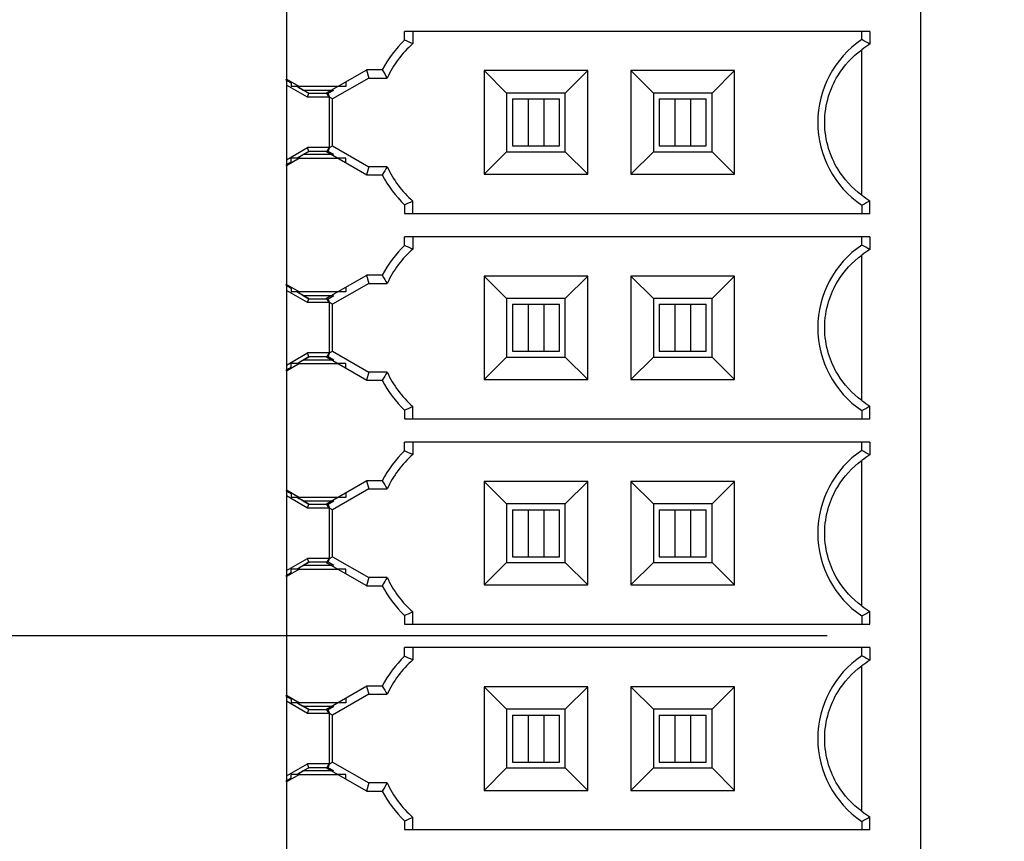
# Model space of a CAD drawing. Header units: inches. Extents: x 0 to 34, y 0 to 22.
# Tile 26 of 84: x 7.799 to 8.46, y 14.094 to 14.645. Entities that reach past the tile are written whole.
import ezdxf

# ---------------------------------------------------------------- set-up
doc = ezdxf.new("R2010")
doc.units = ezdxf.units.IN
doc.header["$LTSCALE"] = 1.87
doc.header["$MEASUREMENT"] = 0
doc.layers.get('0').update_dxf_attribs({"linetype": 'CONTINUOUS'})
doc.layers.add('DIMENSIONS', color=7, linetype='CONTINUOUS')
doc.styles.get("Standard").update_dxf_attribs({"font": 'txt', "width": 0.8})
doc.dimstyles.new('DIMSTYLE_2', dxfattribs={"dimtxt": 0.125, "dimasz": 0.18, "dimexe": 0.125, "dimexo": 0.0625, "dimgap": 0.03125, "dimtad": 0, "dimtih": 1, "dimtoh": 1, "dimdec": 3, "dimzin": 4, "dimdsep": 46, "dimtxsty": 'STANDARD', "dimblk": '_FILLED', "dimblk1": '_FILLED', "dimblk2": '_FILLED', "dimcen": 0.09, "dimadec": 0, "dimazin": 0, "dimtp": 0.001, "dimtm": 0.001, "dimtfac": 1, "dimtdec": 3, "dimtofl": 0, "dimtmove": 0, "dimatfit": 3, "dimldrblk": '_FILLED', "dimfxl": 1, "dimtolj": 1, "dimtzin": 4, "dimarcsym": 0})

# ---------------------------------------------------------------- blocks, each defined once
blk = doc.blocks.new('*D36')
at = {"layer": 'DIMENSIONS', "color": 2, "linetype": 'CONTINUOUS'}
blk.add_line((11.16666, 13.64704), (7.09266, 13.64704), dxfattribs=at)
at = {"layer": 'DIMENSIONS', "color": 2, "linetype": 'CONTINUOUS', "insert": (7.03016, 13.70954), "char_height": 0.125, "width": 1.725, "attachment_point": 3, "line_spacing_factor": 0.9}
blk.add_mtext('4X 4.300{\\Ftxt.shx;\\W1.000000;\\H0.125000; }[109.22]', dxfattribs=at)
blk = doc.blocks.new('_FILLED')
at = {"color": 0, "linetype": 'BYBLOCK'}
blk.add_solid([(0, 0), (-1, 0.1736), (-1, -0.1736)], dxfattribs=at)
blk = doc.blocks.new('*D39')
at = {"layer": 'DIMENSIONS', "color": 2, "linetype": 'CONTINUOUS'}
blk.add_line((9.80994, 10.89137), (7.09266, 10.89137), dxfattribs=at)
at = {"layer": 'DIMENSIONS', "color": 2, "linetype": 'CONTINUOUS', "insert": (7.03016, 10.95387), "char_height": 0.125, "width": 1.725, "attachment_point": 3, "line_spacing_factor": 0.9}
blk.add_mtext('7X 7.056{\\Ftxt.shx;\\W1.000000;\\H0.125000; }[179.21]', dxfattribs=at)
blk = doc.blocks.new('*D68')
at = {"layer": 'DIMENSIONS', "color": 2, "linetype": 'CONTINUOUS'}
blk.add_line((8.34111, 14.23178), (7.09266, 14.23178), dxfattribs=at)
at = {"layer": 'DIMENSIONS', "color": 2, "linetype": 'CONTINUOUS', "insert": (7.03016, 14.29428), "char_height": 0.125, "width": 1.325, "attachment_point": 3, "line_spacing_factor": 0.9}
blk.add_mtext('3.715{\\Ftxt.shx;\\W1.000000;\\H0.125000; }[94.37]', dxfattribs=at)
blk = doc.blocks.new('*D70')
at = {"layer": 'DIMENSIONS', "color": 2, "linetype": 'CONTINUOUS'}
for p, q in [((7.33778, 8.19404), (7.28538, 8.11006)), ((8.29287, 8.19404), (7.33778, 8.19404)), ((7.28538, 8.11006), (7.09266, 8.11006))]:
    blk.add_line(p, q, dxfattribs=at)
at = {"layer": 'DIMENSIONS', "color": 2, "linetype": 'CONTINUOUS', "insert": (7.03016, 8.17256), "char_height": 0.125, "width": 1.425, "attachment_point": 3, "line_spacing_factor": 0.9}
blk.add_mtext('9.753{\\Ftxt.shx;\\W1.000000;\\H0.125000; }[247.73]', dxfattribs=at)
blk = doc.blocks.new('*D71')
at = {"layer": 'DIMENSIONS', "color": 2, "linetype": 'CONTINUOUS'}
for p, q in [((7.43335, 8.12704), (7.32545, 7.94359)), ((9.50816, 8.12704), (7.43335, 8.12704)), ((7.32545, 7.94359), (7.09266, 7.94359))]:
    blk.add_line(p, q, dxfattribs=at)
at = {"layer": 'DIMENSIONS', "color": 2, "linetype": 'CONTINUOUS', "insert": (7.03016, 8.00609), "char_height": 0.125, "width": 1.725, "attachment_point": 3, "line_spacing_factor": 0.9}
blk.add_mtext('7X 9.820{\\Ftxt.shx;\\W1.000000;\\H0.125000; }[249.43]', dxfattribs=at)
blk = doc.blocks.new('*D72')
at = {"layer": 'DIMENSIONS', "color": 2, "linetype": 'CONTINUOUS'}
blk.add_line((10.22216, 8.27654), (7.09266, 8.27654), dxfattribs=at)
at = {"layer": 'DIMENSIONS', "color": 2, "linetype": 'CONTINUOUS', "insert": (7.03016, 8.33904), "char_height": 0.125, "width": 1.725, "attachment_point": 3, "line_spacing_factor": 0.9}
blk.add_mtext('6X 9.671{\\Ftxt.shx;\\W1.000000;\\H0.125000; }[245.63]', dxfattribs=at)
blk = doc.blocks.new('*D73')
at = {"layer": 'DIMENSIONS', "color": 2, "linetype": 'CONTINUOUS'}
blk.add_line((13.77216, 8.42754), (7.09266, 8.42754), dxfattribs=at)
at = {"layer": 'DIMENSIONS', "color": 2, "linetype": 'CONTINUOUS', "insert": (7.03016, 8.49004), "char_height": 0.125, "width": 1.625, "attachment_point": 3, "line_spacing_factor": 0.9}
blk.add_mtext('2X 9.520{\\Ftxt.shx;\\W1.000000;\\H0.125000; }[241.8]', dxfattribs=at)
blk = doc.blocks.new('*D74')
at = {"layer": 'DIMENSIONS', "color": 2, "linetype": 'CONTINUOUS'}
blk.add_line((14.48266, 8.62704), (7.09266, 8.62704), dxfattribs=at)
at = {"layer": 'DIMENSIONS', "color": 2, "linetype": 'CONTINUOUS', "insert": (7.03016, 8.68954), "char_height": 0.125, "width": 1.725, "attachment_point": 3, "line_spacing_factor": 0.9}
blk.add_mtext('2X 9.320{\\Ftxt.shx;\\W1.000000;\\H0.125000; }[236.73]', dxfattribs=at)
blk = doc.blocks.new('*D75')
at = {"layer": 'DIMENSIONS', "color": 2, "linetype": 'CONTINUOUS'}
blk.add_line((9.50856, 11.81735), (7.09266, 11.81735), dxfattribs=at)
at = {"layer": 'DIMENSIONS', "color": 2, "linetype": 'CONTINUOUS', "insert": (7.03016, 11.87985), "char_height": 0.125, "width": 1.725, "attachment_point": 3, "line_spacing_factor": 0.9}
blk.add_mtext('7X 6.130{\\Ftxt.shx;\\W1.000000;\\H0.125000; }[155.69]', dxfattribs=at)
blk = doc.blocks.new('*D76')
at = {"layer": 'DIMENSIONS', "color": 2, "linetype": 'CONTINUOUS'}
blk.add_line((9.50856, 9.96538), (7.09266, 9.96538), dxfattribs=at)
at = {"layer": 'DIMENSIONS', "color": 2, "linetype": 'CONTINUOUS', "insert": (7.03016, 10.02788), "char_height": 0.125, "width": 1.725, "attachment_point": 3, "line_spacing_factor": 0.9}
blk.add_mtext('7X 7.982{\\Ftxt.shx;\\W1.000000;\\H0.125000; }[202.73]', dxfattribs=at)
blk = doc.blocks.new('*D77')
at = {"layer": 'DIMENSIONS', "color": 2, "linetype": 'CONTINUOUS'}
for p, q in [((7.22218, 12.89126), (7.09266, 12.89126)), ((7.37247, 12.70177), (7.22218, 12.89126)), ((11.72719, 12.70177), (7.37247, 12.70177))]:
    blk.add_line(p, q, dxfattribs=at)
at = {"layer": 'DIMENSIONS', "color": 2, "linetype": 'CONTINUOUS', "insert": (7.03016, 12.95376), "char_height": 0.125, "width": 1.725, "attachment_point": 3, "line_spacing_factor": 0.9}
blk.add_mtext('2X 5.245{\\Ftxt.shx;\\W1.000000;\\H0.125000; }[133.23]', dxfattribs=at)
blk = doc.blocks.new('*D83')
at = {"layer": 'DIMENSIONS', "color": 2, "linetype": 'CONTINUOUS'}
blk.add_line((10.86016, 9.34704), (7.09266, 9.34704), dxfattribs=at)
at = {"layer": 'DIMENSIONS', "color": 2, "linetype": 'CONTINUOUS', "insert": (7.03016, 9.40954), "char_height": 0.125, "width": 1.725, "attachment_point": 3, "line_spacing_factor": 0.9}
blk.add_mtext('2X 8.600{\\Ftxt.shx;\\W1.000000;\\H0.125000; }[218.44]', dxfattribs=at)

msp = doc.modelspace()

# ---------------------------------------------------------------- linework, layer by layer
at = {"color": 6, "linetype": 'CONTINUOUS'}
for p, q in [((8.40361, 15.19635), (8.40361, 13.26721)), ((7.97841, 14.68502), (7.97841, 14.60531)), ((8.05759, 14.63148), (8.05759, 14.63729)), ((8.3697, 14.63729), (8.05759, 14.63729)), ((8.06306, 14.63729), (8.06306, 14.62909)), ((8.36424, 14.63177), (8.36424, 14.63729)), ((8.3697, 14.63729), (8.3697, 14.62879)), ((8.36424, 14.52749), (8.36424, 14.62505)), ((8.04258, 14.61149), (8.03206, 14.61149)), ((8.11099, 14.61101), (8.11099, 14.54153)), ((8.12605, 14.59595), (8.11099, 14.61101)), ((8.18047, 14.61101), (8.11099, 14.61101)), ((8.18047, 14.61101), (8.16542, 14.59595)), ((8.18047, 14.54153), (8.18047, 14.61101)), ((8.20942, 14.61101), (8.20942, 14.54153)), ((8.22447, 14.59595), (8.20942, 14.61101)), ((8.2789, 14.61101), (8.20942, 14.61101)), ((8.2789, 14.61101), (8.26384, 14.59595)), ((8.2789, 14.54153), (8.2789, 14.61101)), ((7.97841, 14.60531), (7.98711, 14.60029)), ((7.97841, 14.60445), (7.97841, 14.60494)), ((7.97841, 14.60134), (7.97841, 14.5512)), ((7.99258, 14.59316), (7.97841, 14.60134)), ((8.03353, 14.60603), (8.04598, 14.60603)), ((7.98648, 14.60029), (7.98149, 14.60029)), ((7.98962, 14.59792), (8.00856, 14.59792)), ((7.99258, 14.59316), (7.99329, 14.59581)), ((7.99329, 14.59581), (8.00532, 14.59581)), ((8.01828, 14.60029), (8.01287, 14.60029)), ((8.12605, 14.59595), (8.12605, 14.55658)), ((8.16542, 14.59595), (8.12605, 14.59595)), ((8.16542, 14.55658), (8.16542, 14.59595)), ((8.22447, 14.59595), (8.22447, 14.55658)), ((8.26384, 14.59595), (8.22447, 14.59595)), ((8.26384, 14.55658), (8.26384, 14.59595)), ((8.00723, 14.59316), (7.99258, 14.59316)), ((8.00723, 14.55938), (8.00723, 14.59316)), ((8.00926, 14.56052), (8.00926, 14.59202)), ((8.12998, 14.59202), (8.12998, 14.56052)), ((8.12998, 14.59202), (8.16148, 14.59202)), ((8.14053, 14.59202), (8.14053, 14.56052)), ((8.15093, 14.59202), (8.15093, 14.56052)), ((8.16148, 14.56052), (8.16148, 14.59202)), ((8.22841, 14.59202), (8.22841, 14.56052)), ((8.22841, 14.59202), (8.25991, 14.59202)), ((8.23896, 14.59202), (8.23896, 14.56052)), ((8.24936, 14.59202), (8.24936, 14.56052)), ((8.25991, 14.56052), (8.25991, 14.59202)), ((7.97841, 14.5512), (7.99258, 14.55938)), ((7.99329, 14.55673), (7.99258, 14.55938)), ((8.0072, 14.55938), (7.99258, 14.55938)), ((8.00532, 14.55673), (7.99329, 14.55673)), ((8.11099, 14.54153), (8.12605, 14.55658)), ((8.12605, 14.55658), (8.16542, 14.55658)), ((8.12998, 14.56052), (8.16148, 14.56052)), ((8.18047, 14.54153), (8.16542, 14.55658)), ((8.20942, 14.54153), (8.22447, 14.55658)), ((8.22447, 14.55658), (8.26384, 14.55658)), ((8.22841, 14.56052), (8.25991, 14.56052)), ((8.2789, 14.54153), (8.26384, 14.55658)), ((7.98711, 14.55225), (7.97841, 14.54723)), ((7.98648, 14.55225), (7.98149, 14.55225)), ((8.00856, 14.55462), (7.98962, 14.55462)), ((8.01828, 14.55225), (8.01287, 14.55225)), ((7.97841, 14.54747), (7.97841, 14.54809)), ((7.97841, 14.54723), (7.97841, 14.46751)), ((8.04598, 14.54651), (8.03353, 14.54651)), ((8.03206, 14.54105), (8.04258, 14.54105)), ((8.11099, 14.54153), (8.18047, 14.54153)), ((8.20942, 14.54153), (8.2789, 14.54153)), ((8.06306, 14.51525), (8.06306, 14.52345)), ((8.3697, 14.51525), (8.3697, 14.52375)), ((8.05759, 14.52106), (8.05759, 14.51525)), ((8.36424, 14.52077), (8.36424, 14.51525)), ((8.05759, 14.51525), (8.3697, 14.51525)), ((8.05759, 14.49368), (8.05759, 14.4995)), ((8.3697, 14.4995), (8.05759, 14.4995)), ((8.06306, 14.4995), (8.06306, 14.49129)), ((8.36424, 14.49398), (8.36424, 14.4995)), ((8.3697, 14.4995), (8.3697, 14.49099)), ((8.36424, 14.3897), (8.36424, 14.48725)), ((8.04258, 14.4737), (8.03206, 14.4737)), ((8.11099, 14.47321), (8.11099, 14.40374)), ((8.12605, 14.45816), (8.11099, 14.47321)), ((8.18047, 14.47321), (8.11099, 14.47321)), ((8.18047, 14.47321), (8.16542, 14.45816)), ((8.18047, 14.40374), (8.18047, 14.47321)), ((8.20942, 14.47321), (8.20942, 14.40374)), ((8.22447, 14.45816), (8.20942, 14.47321)), ((8.2789, 14.47321), (8.20942, 14.47321)), ((8.2789, 14.47321), (8.26384, 14.45816)), ((8.2789, 14.40374), (8.2789, 14.47321)), ((7.97841, 14.46751), (7.98711, 14.46249)), ((7.97841, 14.46665), (7.97841, 14.46715)), ((7.97841, 14.46355), (7.97841, 14.4134)), ((7.99258, 14.45536), (7.97841, 14.46355)), ((7.98648, 14.46249), (7.98149, 14.46249)), ((8.01828, 14.46249), (8.01287, 14.46249)), ((8.03353, 14.46823), (8.04598, 14.46823)), ((7.98962, 14.46013), (8.00856, 14.46013)), ((7.99258, 14.45536), (7.99329, 14.45801)), ((7.99329, 14.45801), (8.00532, 14.45801)), ((8.12605, 14.45816), (8.12605, 14.41879)), ((8.16542, 14.45816), (8.12605, 14.45816)), ((8.16542, 14.41879), (8.16542, 14.45816)), ((8.22447, 14.45816), (8.22447, 14.41879)), ((8.26384, 14.45816), (8.22447, 14.45816)), ((8.26384, 14.41879), (8.26384, 14.45816)), ((8.00723, 14.45536), (7.99258, 14.45536)), ((8.00723, 14.42158), (8.00723, 14.45536)), ((8.00926, 14.42273), (8.00926, 14.45422)), ((8.12998, 14.45422), (8.12998, 14.42273)), ((8.12998, 14.45422), (8.16148, 14.45422)), ((8.14053, 14.45422), (8.14053, 14.42273)), ((8.15093, 14.45422), (8.15093, 14.42273)), ((8.16148, 14.42273), (8.16148, 14.45422)), ((8.22841, 14.45422), (8.22841, 14.42273)), ((8.22841, 14.45422), (8.25991, 14.45422)), ((8.23896, 14.45422), (8.23896, 14.42273)), ((8.24936, 14.45422), (8.24936, 14.42273)), ((8.25991, 14.42273), (8.25991, 14.45422)), ((7.97841, 14.4134), (7.99258, 14.42158)), ((8.00856, 14.41682), (7.98962, 14.41682)), ((7.99329, 14.41894), (7.99258, 14.42158)), ((8.0072, 14.42158), (7.99258, 14.42158)), ((8.00532, 14.41894), (7.99329, 14.41894)), ((8.11099, 14.40374), (8.12605, 14.41879)), ((8.12605, 14.41879), (8.16542, 14.41879)), ((8.12998, 14.42273), (8.16148, 14.42273)), ((8.18047, 14.40374), (8.16542, 14.41879)), ((8.20942, 14.40374), (8.22447, 14.41879)), ((8.22447, 14.41879), (8.26384, 14.41879)), ((8.22841, 14.42273), (8.25991, 14.42273)), ((8.2789, 14.40374), (8.26384, 14.41879)), ((7.98711, 14.41446), (7.97841, 14.40943)), ((7.97841, 14.40968), (7.97841, 14.4103)), ((7.98648, 14.41446), (7.98149, 14.41446)), ((8.01828, 14.41446), (8.01287, 14.41446)), ((7.97841, 14.40943), (7.97841, 14.32972)), ((8.03206, 14.40325), (8.04258, 14.40325)), ((8.04598, 14.40872), (8.03353, 14.40872)), ((8.11099, 14.40374), (8.18047, 14.40374)), ((8.20942, 14.40374), (8.2789, 14.40374)), ((8.05759, 14.38326), (8.05759, 14.37745)), ((8.06306, 14.37745), (8.06306, 14.38565)), ((8.3697, 14.37745), (8.3697, 14.38596)), ((8.05759, 14.37745), (8.3697, 14.37745)), ((8.36424, 14.38297), (8.36424, 14.37745)), ((8.05759, 14.35589), (8.05759, 14.3617)), ((8.3697, 14.3617), (8.05759, 14.3617)), ((8.06306, 14.3617), (8.06306, 14.3535)), ((8.36424, 14.35618), (8.36424, 14.3617)), ((8.3697, 14.3617), (8.3697, 14.3532)), ((8.36424, 14.2519), (8.36424, 14.34946)), ((8.04258, 14.3359), (8.03206, 14.3359)), ((8.03353, 14.33044), (8.04598, 14.33044)), ((8.11099, 14.33542), (8.11099, 14.26594)), ((8.12605, 14.32036), (8.11099, 14.33542)), ((8.18047, 14.33542), (8.11099, 14.33542)), ((8.18047, 14.33542), (8.16542, 14.32036)), ((8.18047, 14.26594), (8.18047, 14.33542)), ((8.20942, 14.33542), (8.20942, 14.26594)), ((8.22447, 14.32036), (8.20942, 14.33542)), ((8.2789, 14.33542), (8.20942, 14.33542)), ((8.2789, 14.33542), (8.26384, 14.32036)), ((8.2789, 14.26594), (8.2789, 14.33542)), ((7.97841, 14.32972), (7.98711, 14.32469)), ((7.97841, 14.32886), (7.97841, 14.32935)), ((7.97841, 14.32575), (7.97841, 14.27561)), ((7.99258, 14.31757), (7.97841, 14.32575)), ((7.98648, 14.32469), (7.98149, 14.32469)), ((8.01828, 14.32469), (8.01287, 14.32469)), ((7.98962, 14.32233), (8.00856, 14.32233)), ((7.99258, 14.31757), (7.99329, 14.32021)), ((8.00723, 14.31757), (7.99258, 14.31757)), ((7.99329, 14.32021), (8.00532, 14.32021)), ((8.00723, 14.28379), (8.00723, 14.31757)), ((8.12605, 14.32036), (8.12605, 14.28099)), ((8.16542, 14.32036), (8.12605, 14.32036)), ((8.16542, 14.28099), (8.16542, 14.32036)), ((8.22447, 14.32036), (8.22447, 14.28099)), ((8.26384, 14.32036), (8.22447, 14.32036)), ((8.26384, 14.28099), (8.26384, 14.32036)), ((8.00926, 14.28493), (8.00926, 14.31643)), ((8.12998, 14.31643), (8.12998, 14.28493)), ((8.12998, 14.31643), (8.16148, 14.31643)), ((8.14053, 14.31643), (8.14053, 14.28493)), ((8.15093, 14.31643), (8.15093, 14.28493)), ((8.16148, 14.28493), (8.16148, 14.31643)), ((8.22841, 14.31643), (8.22841, 14.28493)), ((8.22841, 14.31643), (8.25991, 14.31643)), ((8.23896, 14.31643), (8.23896, 14.28493)), ((8.24936, 14.31643), (8.24936, 14.28493)), ((8.25991, 14.28493), (8.25991, 14.31643)), ((8.12998, 14.28493), (8.16148, 14.28493)), ((8.22841, 14.28493), (8.25991, 14.28493)), ((7.97841, 14.27561), (7.99258, 14.28379)), ((8.00856, 14.27903), (7.98962, 14.27903)), ((7.99329, 14.28114), (7.99258, 14.28379)), ((8.0072, 14.28379), (7.99258, 14.28379)), ((8.00532, 14.28114), (7.99329, 14.28114)), ((8.11099, 14.26594), (8.12605, 14.28099)), ((8.12605, 14.28099), (8.16542, 14.28099)), ((8.18047, 14.26594), (8.16542, 14.28099)), ((8.20942, 14.26594), (8.22447, 14.28099)), ((8.22447, 14.28099), (8.26384, 14.28099)), ((8.2789, 14.26594), (8.26384, 14.28099)), ((7.98711, 14.27666), (7.97841, 14.27164)), ((7.97841, 14.27188), (7.97841, 14.2725)), ((7.97841, 14.27164), (7.97841, 14.19192)), ((7.98648, 14.27666), (7.98149, 14.27666)), ((8.01828, 14.27666), (8.01287, 14.27666)), ((8.04598, 14.27092), (8.03353, 14.27092)), ((8.03206, 14.26546), (8.04258, 14.26546)), ((8.11099, 14.26594), (8.18047, 14.26594)), ((8.20942, 14.26594), (8.2789, 14.26594)), ((8.05759, 14.24547), (8.05759, 14.23966)), ((8.06306, 14.23966), (8.06306, 14.24786)), ((8.36424, 14.24518), (8.36424, 14.23966)), ((8.3697, 14.23966), (8.3697, 14.24816)), ((8.05759, 14.23966), (8.3697, 14.23966)), ((8.05759, 14.21809), (8.05759, 14.22391)), ((8.3697, 14.22391), (8.05759, 14.22391)), ((8.06306, 14.22391), (8.06306, 14.2157)), ((8.36424, 14.21839), (8.36424, 14.22391)), ((8.3697, 14.22391), (8.3697, 14.2154)), ((8.36424, 14.11411), (8.36424, 14.21166)), ((7.97841, 14.19192), (7.98711, 14.1869)), ((8.04258, 14.19811), (8.03206, 14.19811)), ((8.03353, 14.19264), (8.04598, 14.19264)), ((8.11099, 14.19762), (8.11099, 14.12814)), ((8.12605, 14.18257), (8.11099, 14.19762)), ((8.18047, 14.19762), (8.11099, 14.19762)), ((8.18047, 14.19762), (8.16542, 14.18257)), ((8.18047, 14.12814), (8.18047, 14.19762)), ((8.20942, 14.19762), (8.20942, 14.12814)), ((8.22447, 14.18257), (8.20942, 14.19762)), ((8.2789, 14.19762), (8.20942, 14.19762)), ((8.2789, 14.19762), (8.26384, 14.18257)), ((8.2789, 14.12814), (8.2789, 14.19762)), ((7.97841, 14.19106), (7.97841, 14.19156)), ((7.97841, 14.18796), (7.97841, 14.13781)), ((7.99258, 14.17977), (7.97841, 14.18796)), ((7.98648, 14.1869), (7.98149, 14.1869)), ((8.01828, 14.1869), (8.01287, 14.1869)), ((7.98962, 14.18454), (8.00856, 14.18454)), ((7.99258, 14.17977), (7.99329, 14.18242)), ((8.00723, 14.17977), (7.99258, 14.17977)), ((7.99329, 14.18242), (8.00532, 14.18242)), ((8.00723, 14.14599), (8.00723, 14.17977)), ((8.00926, 14.14714), (8.00926, 14.17863)), ((8.12605, 14.18257), (8.12605, 14.1432)), ((8.16542, 14.18257), (8.12605, 14.18257)), ((8.12998, 14.17863), (8.12998, 14.14714)), ((8.12998, 14.17863), (8.16148, 14.17863)), ((8.14053, 14.17863), (8.14053, 14.14714)), ((8.15093, 14.17863), (8.15093, 14.14714)), ((8.16148, 14.14714), (8.16148, 14.17863)), ((8.16542, 14.1432), (8.16542, 14.18257)), ((8.22447, 14.18257), (8.22447, 14.1432)), ((8.26384, 14.18257), (8.22447, 14.18257)), ((8.22841, 14.17863), (8.22841, 14.14714)), ((8.22841, 14.17863), (8.25991, 14.17863)), ((8.23896, 14.17863), (8.23896, 14.14714)), ((8.24936, 14.17863), (8.24936, 14.14714)), ((8.25991, 14.14714), (8.25991, 14.17863)), ((8.26384, 14.1432), (8.26384, 14.18257)), ((7.97841, 14.13781), (7.99258, 14.14599)), ((7.99329, 14.14335), (7.99258, 14.14599)), ((8.0072, 14.14599), (7.99258, 14.14599)), ((8.12998, 14.14714), (8.16148, 14.14714)), ((8.22841, 14.14714), (8.25991, 14.14714)), ((7.98711, 14.13887), (7.97841, 14.13384)), ((7.98648, 14.13887), (7.98149, 14.13887)), ((8.00856, 14.14123), (7.98962, 14.14123)), ((8.00532, 14.14335), (7.99329, 14.14335)), ((8.01828, 14.13887), (8.01287, 14.13887)), ((8.11099, 14.12814), (8.12605, 14.1432)), ((8.12605, 14.1432), (8.16542, 14.1432)), ((8.18047, 14.12814), (8.16542, 14.1432)), ((8.20942, 14.12814), (8.22447, 14.1432)), ((8.22447, 14.1432), (8.26384, 14.1432)), ((8.2789, 14.12814), (8.26384, 14.1432)), ((7.97841, 14.13409), (7.97841, 14.13471)), ((7.97841, 14.13384), (7.97841, 14.05413)), ((8.04598, 14.13312), (8.03353, 14.13312)), ((8.03206, 14.12766), (8.04258, 14.12766)), ((8.11099, 14.12814), (8.18047, 14.12814)), ((8.20942, 14.12814), (8.2789, 14.12814)), ((8.05759, 14.10767), (8.05759, 14.10186)), ((8.06306, 14.10186), (8.06306, 14.11006)), ((8.36424, 14.10738), (8.36424, 14.10186)), ((8.3697, 14.10186), (8.3697, 14.11037)), ((8.05759, 14.10186), (8.3697, 14.10186))]:
    msp.add_line(p, q, dxfattribs=at)
at = {"color": 7, "linetype": 'CONTINUOUS'}
for p, q in [((8.00532, 14.59605), (8.03222, 14.61158)), ((8.03206, 14.61149), (8.03353, 14.60603)), ((7.9782, 14.60507), (7.9783, 14.60524)), ((7.9782, 14.60507), (7.98149, 14.60317)), ((7.97841, 14.60445), (7.97841, 14.60134)), ((7.97975, 14.60367), (7.97841, 14.60445)), ((7.98036, 14.60331), (7.97975, 14.60367)), ((7.98148, 14.60265), (7.98036, 14.60331)), ((7.98149, 14.60339), (7.98149, 14.60029)), ((8.03353, 14.60603), (8.00926, 14.59202)), ((8.01828, 14.60353), (8.01828, 14.60029)), ((7.98577, 14.60025), (7.98674, 14.59967)), ((7.98963, 14.59792), (7.98578, 14.60016)), ((8.01287, 14.60029), (7.98689, 14.60029)), ((7.98701, 14.59998), (7.98711, 14.60016)), ((7.98962, 14.59792), (7.99329, 14.59581)), ((7.99329, 14.59581), (7.98963, 14.59792)), ((8.00705, 14.59306), (8.00532, 14.59605)), ((8.00647, 14.59581), (8.01014, 14.59792)), ((8.00718, 14.59323), (8.00647, 14.59581)), ((8.0072, 14.59316), (8.00718, 14.59323)), ((8.00926, 14.59202), (8.00723, 14.59317)), ((7.99329, 14.55673), (7.98962, 14.55462)), ((7.98963, 14.55462), (7.99329, 14.55673)), ((8.00705, 14.55948), (8.00532, 14.55649)), ((8.03222, 14.54096), (8.00532, 14.55649)), ((8.00647, 14.55673), (8.00718, 14.55931)), ((8.01014, 14.55462), (8.00647, 14.55673)), ((8.00718, 14.55931), (8.0072, 14.55938)), ((8.00723, 14.55937), (8.00926, 14.56052)), ((8.00926, 14.56052), (8.03353, 14.54651)), ((7.98149, 14.54937), (7.9782, 14.54747)), ((7.97841, 14.5512), (7.97841, 14.54809)), ((7.97841, 14.54809), (7.97975, 14.54887)), ((7.97975, 14.54887), (7.98036, 14.54923)), ((7.98036, 14.54923), (7.98148, 14.54989)), ((7.98149, 14.54915), (7.98149, 14.55225)), ((7.98578, 14.55238), (7.98672, 14.55293)), ((7.98672, 14.55293), (7.98963, 14.55462)), ((7.98689, 14.55225), (8.01287, 14.55225)), ((7.98701, 14.55256), (7.98711, 14.55238)), ((8.01828, 14.54901), (8.01828, 14.55225)), ((7.9782, 14.54747), (7.9783, 14.5473)), ((8.03353, 14.54651), (8.03206, 14.54105)), ((8.00532, 14.45826), (8.03222, 14.47379)), ((8.03206, 14.4737), (8.03353, 14.46823)), ((7.9782, 14.46727), (7.9783, 14.46745)), ((7.9782, 14.46727), (7.98149, 14.46537)), ((7.97841, 14.46665), (7.97841, 14.46355)), ((7.97975, 14.46587), (7.97841, 14.46665)), ((7.98036, 14.46551), (7.97975, 14.46587)), ((7.98148, 14.46486), (7.98036, 14.46551)), ((7.98149, 14.46559), (7.98149, 14.46249)), ((7.98577, 14.46245), (7.98674, 14.46187)), ((8.01287, 14.46249), (7.98689, 14.46249)), ((8.03353, 14.46823), (8.00926, 14.45422)), ((8.01828, 14.46574), (8.01828, 14.46249)), ((7.98963, 14.46013), (7.98578, 14.46236)), ((7.98701, 14.46219), (7.98711, 14.46237)), ((7.98962, 14.46013), (7.99329, 14.45801)), ((7.99329, 14.45801), (7.98963, 14.46013)), ((8.00705, 14.45527), (8.00532, 14.45826)), ((8.00647, 14.45801), (8.01014, 14.46013)), ((8.00718, 14.45543), (8.00647, 14.45801)), ((8.0072, 14.45536), (8.00718, 14.45543)), ((8.00926, 14.45422), (8.00723, 14.45538)), ((7.98672, 14.41513), (7.98963, 14.41682)), ((7.99329, 14.41894), (7.98962, 14.41682)), ((7.98963, 14.41682), (7.99329, 14.41894)), ((8.00705, 14.42168), (8.00532, 14.41869)), ((8.03222, 14.40316), (8.00532, 14.41869)), ((8.00647, 14.41894), (8.00718, 14.42152)), ((8.01014, 14.41682), (8.00647, 14.41894)), ((8.00718, 14.42152), (8.0072, 14.42158)), ((8.00723, 14.42157), (8.00926, 14.42273)), ((8.00926, 14.42273), (8.03353, 14.40872)), ((7.98149, 14.41158), (7.9782, 14.40968)), ((7.9782, 14.40968), (7.9783, 14.4095)), ((7.97841, 14.4134), (7.97841, 14.4103)), ((7.97841, 14.4103), (7.97975, 14.41108)), ((7.97975, 14.41108), (7.98036, 14.41144)), ((7.98036, 14.41144), (7.98148, 14.41209)), ((7.98149, 14.41136), (7.98149, 14.41446)), ((7.98578, 14.41459), (7.98672, 14.41513)), ((7.98689, 14.41446), (8.01287, 14.41446)), ((7.98701, 14.41476), (7.98711, 14.41458)), ((8.01828, 14.41121), (8.01828, 14.41446)), ((8.03353, 14.40872), (8.03206, 14.40325)), ((8.00532, 14.32046), (8.03222, 14.33599)), ((8.03353, 14.33044), (8.00926, 14.31643)), ((8.03206, 14.3359), (8.03353, 14.33044)), ((7.9782, 14.32947), (7.9783, 14.32965)), ((7.9782, 14.32947), (7.98149, 14.32757)), ((7.97841, 14.32886), (7.97841, 14.32575)), ((7.97975, 14.32807), (7.97841, 14.32886)), ((7.98036, 14.32772), (7.97975, 14.32807)), ((7.98148, 14.32706), (7.98036, 14.32772)), ((7.98149, 14.32779), (7.98149, 14.32469)), ((7.98577, 14.32466), (7.98674, 14.32407)), ((7.98963, 14.32233), (7.98578, 14.32457)), ((8.01287, 14.32469), (7.98689, 14.32469)), ((7.98701, 14.32439), (7.98711, 14.32457)), ((8.01828, 14.32794), (8.01828, 14.32469)), ((7.98962, 14.32233), (7.99329, 14.32021)), ((7.99329, 14.32021), (7.98963, 14.32233)), ((8.00705, 14.31747), (8.00532, 14.32046)), ((8.00647, 14.32021), (8.01014, 14.32233)), ((8.00718, 14.31764), (8.00647, 14.32021)), ((8.0072, 14.31757), (8.00718, 14.31764)), ((8.00926, 14.31643), (8.00723, 14.31758)), ((8.00723, 14.28378), (8.00926, 14.28493)), ((8.00926, 14.28493), (8.03353, 14.27092)), ((7.98672, 14.27734), (7.98963, 14.27903)), ((7.99329, 14.28114), (7.98962, 14.27903)), ((7.98963, 14.27903), (7.99329, 14.28114)), ((8.00705, 14.28388), (8.00532, 14.2809)), ((8.03222, 14.26536), (8.00532, 14.2809)), ((8.00647, 14.28114), (8.00718, 14.28372)), ((8.01014, 14.27903), (8.00647, 14.28114)), ((8.00718, 14.28372), (8.0072, 14.28379)), ((7.98149, 14.27378), (7.9782, 14.27188)), ((7.9782, 14.27188), (7.9783, 14.27171)), ((7.97841, 14.27561), (7.97841, 14.2725)), ((7.97841, 14.2725), (7.97975, 14.27328)), ((7.97975, 14.27328), (7.98036, 14.27364)), ((7.98036, 14.27364), (7.98148, 14.2743)), ((7.98149, 14.27356), (7.98149, 14.27666)), ((7.98578, 14.27679), (7.98672, 14.27734)), ((7.98689, 14.27666), (8.01287, 14.27666)), ((7.98701, 14.27697), (7.98711, 14.27679)), ((8.01828, 14.27342), (8.01828, 14.27666)), ((8.03353, 14.27092), (8.03206, 14.26546)), ((7.9782, 14.19168), (7.9783, 14.19186)), ((7.9782, 14.19168), (7.98149, 14.18978)), ((8.00532, 14.18267), (8.03222, 14.1982)), ((8.03353, 14.19264), (8.00926, 14.17863)), ((8.03206, 14.19811), (8.03353, 14.19264)), ((7.97841, 14.19106), (7.97841, 14.18796)), ((7.97975, 14.19028), (7.97841, 14.19106)), ((7.98036, 14.18992), (7.97975, 14.19028)), ((7.98148, 14.18927), (7.98036, 14.18992)), ((7.98149, 14.19), (7.98149, 14.1869)), ((7.98577, 14.18686), (7.98674, 14.18628)), ((7.98963, 14.18454), (7.98578, 14.18677)), ((8.01287, 14.1869), (7.98689, 14.1869)), ((7.98701, 14.18659), (7.98711, 14.18678)), ((8.01828, 14.19015), (8.01828, 14.1869)), ((7.98962, 14.18454), (7.99329, 14.18242)), ((7.99329, 14.18242), (7.98963, 14.18454)), ((8.00705, 14.17968), (8.00532, 14.18267)), ((8.00647, 14.18242), (8.01014, 14.18454)), ((8.00718, 14.17984), (8.00647, 14.18242)), ((8.0072, 14.17977), (8.00718, 14.17984)), ((8.00926, 14.17863), (8.00723, 14.17979)), ((8.00705, 14.14609), (8.00532, 14.1431)), ((8.00647, 14.14335), (8.00718, 14.14593)), ((8.00718, 14.14593), (8.0072, 14.14599)), ((8.00723, 14.14598), (8.00926, 14.14714)), ((8.00926, 14.14714), (8.03353, 14.13312)), ((7.98149, 14.13577), (7.98149, 14.13887)), ((7.98578, 14.13899), (7.98672, 14.13954)), ((7.98672, 14.13954), (7.98963, 14.14123)), ((7.98689, 14.13887), (8.01287, 14.13887)), ((7.98701, 14.13917), (7.98711, 14.13899)), ((7.99329, 14.14335), (7.98962, 14.14123)), ((7.98963, 14.14123), (7.99329, 14.14335)), ((8.03222, 14.12757), (8.00532, 14.1431)), ((8.01014, 14.14123), (8.00647, 14.14335)), ((8.01828, 14.13562), (8.01828, 14.13887)), ((7.98149, 14.13599), (7.9782, 14.13409)), ((7.9782, 14.13409), (7.9783, 14.13391)), ((7.97841, 14.13781), (7.97841, 14.13471)), ((7.97841, 14.13471), (7.97975, 14.13549)), ((7.97975, 14.13549), (7.98036, 14.13585)), ((7.98036, 14.13585), (7.98148, 14.1365)), ((8.03353, 14.13312), (8.03206, 14.12766))]:
    msp.add_line(p, q, dxfattribs=at)
at = {"color": 6, "linetype": 'CONTINUOUS'}
for centre, radius, start, end in [((8.1103, 14.57627), 0.07633, 133.67169, 152.5192), ((8.1103, 14.57627), 0.07087, 131.81031, 155.16965), ((7.91324, 14.29395), 0.3671, 65.9138, 66.84448), ((8.40164, 14.57627), 0.06693, 123.97448, 236.02552), ((8.2387, 14.39566), 0.26741, 60.66728, 62.00142), ((8.40164, 14.57627), 0.06147, 121.30611, 127.48067), ((8.28049, 14.75584), 0.27827, 211.24732, 212.5725), ((8.28049, 14.3967), 0.27827, 147.4275, 148.75268), ((8.1103, 14.57627), 0.07087, 204.83035, 228.18969), ((8.1103, 14.57627), 0.07633, 207.4808, 226.32831), ((7.91324, 14.85859), 0.3671, 293.15552, 294.0862), ((8.40164, 14.57627), 0.06147, 232.51933, 238.69389), ((8.2387, 14.75688), 0.26741, 297.99858, 299.33272), ((8.1103, 14.43847), 0.07633, 133.67169, 152.5192), ((8.1103, 14.43847), 0.07087, 131.81031, 155.16965), ((7.91324, 14.15615), 0.3671, 65.9138, 66.84448), ((8.40164, 14.43847), 0.06693, 123.97448, 236.02552), ((8.2387, 14.25787), 0.26741, 60.66728, 62.00142), ((8.40164, 14.43847), 0.06147, 121.30611, 127.48067), ((8.28049, 14.61804), 0.27827, 211.24732, 212.5725), ((8.28049, 14.2589), 0.27827, 147.4275, 148.75268), ((8.1103, 14.43847), 0.07633, 207.4808, 226.32831), ((8.1103, 14.43847), 0.07087, 204.83035, 228.18969), ((7.91324, 14.72079), 0.3671, 293.15552, 294.0862), ((8.40164, 14.43847), 0.06147, 232.51933, 238.69389), ((8.2387, 14.61908), 0.26741, 297.99858, 299.33272), ((8.1103, 14.30068), 0.07633, 133.67169, 152.5192), ((8.1103, 14.30068), 0.07087, 131.81031, 155.16965), ((7.91324, 14.01836), 0.3671, 65.9138, 66.84448), ((8.40164, 14.30068), 0.06693, 123.97448, 236.02552), ((8.2387, 14.12007), 0.26741, 60.66728, 62.00142), ((8.40164, 14.30068), 0.06147, 121.30611, 127.48067), ((8.28049, 14.48025), 0.27827, 211.24732, 212.5725), ((8.28049, 14.12111), 0.27827, 147.4275, 148.75268), ((8.1103, 14.30068), 0.07087, 204.83035, 228.18969), ((8.1103, 14.30068), 0.07633, 207.4808, 226.32831), ((8.40164, 14.30068), 0.06147, 232.51933, 238.69389), ((7.91324, 14.583), 0.3671, 293.15552, 294.0862), ((8.2387, 14.48128), 0.26741, 297.99858, 299.33272), ((8.1103, 14.16288), 0.07633, 133.67169, 152.5192), ((7.91324, 13.88056), 0.3671, 65.9138, 66.84448), ((8.40164, 14.16288), 0.06693, 123.97448, 236.02552), ((8.2387, 13.98228), 0.26741, 60.66728, 62.00142), ((8.1103, 14.16288), 0.07087, 131.81031, 155.16965), ((8.40164, 14.16288), 0.06147, 121.30611, 127.48067), ((8.28049, 14.34245), 0.27827, 211.24732, 212.5725), ((8.28049, 13.98331), 0.27827, 147.4275, 148.75268), ((8.1103, 14.16288), 0.07087, 204.83035, 228.18969), ((8.1103, 14.16288), 0.07633, 207.4808, 226.32831), ((8.40164, 14.16288), 0.06147, 232.51933, 238.69389), ((7.91324, 14.4452), 0.3671, 293.15552, 294.0862), ((8.2387, 14.34349), 0.26741, 297.99858, 299.33272)]:
    msp.add_arc(centre, radius, start, end, dxfattribs=at)
at = {"color": 7, "linetype": 'CONTINUOUS'}
for centre, radius, start, end in [((7.93004, 14.51538), 0.10146, 60.63059, 61.39246), ((7.92497, 14.50636), 0.1118, 60.24498, 60.63606), ((7.91967, 14.49709), 0.12248, 59.68538, 60.24204), ((8.17931, 14.91734), 0.37149, 238.77621, 239.29846), ((7.93004, 14.63714), 0.10144, 298.60823, 299.37023), ((7.92495, 14.64622), 0.11185, 299.36473, 299.7556), ((7.91961, 14.65555), 0.1226, 299.75856, 300.31473), ((8.19929, 14.20182), 0.41038, 120.7208, 121.35025), ((7.93004, 14.37759), 0.10146, 60.63059, 61.39246), ((7.92497, 14.36856), 0.1118, 60.24498, 60.63606), ((7.91967, 14.3593), 0.12248, 59.68538, 60.24204), ((8.17931, 14.77955), 0.37149, 238.77621, 239.29846), ((8.19929, 14.06403), 0.41038, 120.7208, 121.35025), ((7.93004, 14.49935), 0.10144, 298.60823, 299.37023), ((7.92495, 14.50842), 0.11185, 299.36473, 299.7556), ((7.91961, 14.51775), 0.1226, 299.75856, 300.31473), ((7.93004, 14.23979), 0.10146, 60.63059, 61.39246), ((7.92497, 14.23077), 0.1118, 60.24498, 60.63606), ((7.91967, 14.2215), 0.12248, 59.68538, 60.24204), ((8.17931, 14.64175), 0.37149, 238.77621, 239.29846), ((8.19929, 13.92623), 0.41038, 120.7208, 121.35025), ((7.93004, 14.36155), 0.10144, 298.60823, 299.37023), ((7.92495, 14.37063), 0.11185, 299.36473, 299.7556), ((7.91961, 14.37996), 0.1226, 299.75856, 300.31473), ((7.93004, 14.102), 0.10146, 60.63059, 61.39246), ((7.92497, 14.09297), 0.1118, 60.24498, 60.63606), ((7.91967, 14.0837), 0.12248, 59.68538, 60.24204), ((8.17931, 14.50396), 0.37149, 238.77621, 239.29846), ((8.19929, 13.78844), 0.41038, 120.7208, 121.35025), ((7.93004, 14.22376), 0.10144, 298.60823, 299.37023), ((7.92495, 14.23283), 0.11185, 299.36473, 299.7556), ((7.91961, 14.24216), 0.1226, 299.75856, 300.31473)]:
    msp.add_arc(centre, radius, start, end, dxfattribs=at)
at = {"color": 6, "linetype": 'CONTINUOUS'}
for points in [[(8.36424, 14.52749), (8.35782, 14.53217), (8.34877, 14.54204), (8.34105, 14.5594), (8.33854, 14.57627), (8.34105, 14.59314), (8.34877, 14.6105), (8.35782, 14.62037), (8.36424, 14.62505)], [(8.36424, 14.3897), (8.35782, 14.39438), (8.34877, 14.40424), (8.34105, 14.42161), (8.33854, 14.43848), (8.34105, 14.45535), (8.34877, 14.47271), (8.35782, 14.48257), (8.36424, 14.48725)], [(8.36424, 14.2519), (8.35782, 14.25658), (8.34877, 14.26645), (8.34105, 14.28381), (8.33854, 14.30068), (8.34105, 14.31755), (8.34877, 14.33491), (8.35782, 14.34478), (8.36424, 14.34946)], [(8.36424, 14.11411), (8.35782, 14.11878), (8.34877, 14.12865), (8.34105, 14.14602), (8.33854, 14.16289), (8.34105, 14.17976), (8.34877, 14.19712), (8.35782, 14.20698), (8.36424, 14.21166)]]:
    msp.add_open_spline(points, degree=3, knots=[0, 0, 0, 0, 0.210772, 0.343564, 0.500049, 0.65647, 0.789241, 1, 1, 1, 1], dxfattribs=at)

# ---------------------------------------------------------------- dimensions: what is measured, and where the dimension line sits
at = {"layer": 'DIMENSIONS', "color": 2, "linetype": 'CONTINUOUS'}
for feature_location, offset, origin, text, picture, middle in [((11.16666, 13.64704), (-4.074, 0), (11.22916, 17.94704), '4X <>', '*D36', (6.16766, 13.64704)), ((9.80994, 10.89137), (-2.71728, 0), (9.87244, 17.94704), '7X <>', '*D39', (6.16766, 10.89137)), ((9.50816, 8.12704), (-2.4155, -0.18345), (9.57066, 17.94704), '7X <>', '*D71', (6.16766, 7.94359)), ((10.2221581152, 8.2765375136), (-3.1295, 0), (10.2846581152, 17.9470375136), '6X <>', '*D72', (6.1676581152, 8.2765375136)), ((14.48266, 8.62704), (-7.39, 0), (14.54516, 17.94704), '2X <>', '*D74', (6.16766, 8.62704)), ((9.50856, 11.81735), (-2.4159, 0), (9.57106, 17.94704), '7X <>', '*D75', (6.16766, 11.81735)), ((9.50856, 9.96538), (-2.4159, 0), (9.57106, 17.94704), '7X <>', '*D76', (6.16766, 9.96538)), ((11.72719, 12.70177), (-4.63453, 0.1895), (11.78969, 17.94704), '2X <>', '*D77', (6.16766, 12.89126)), ((10.86016, 9.34704), (-3.7675, 0), (10.92266, 17.94704), '2X <>', '*D83', (6.16766, 9.34704)), ((13.7721581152, 8.4275375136), (-6.6795, 0), (13.8346581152, 17.9470375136), '2X <>', '*D73', (6.2176581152, 8.4275375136))]:
    dim = msp.add_ordinate_dim(feature_location=feature_location, offset=offset, dtype=0, origin=origin, text=text, dimstyle='DIMSTYLE_2', dxfattribs=at)
    dim.commit()
    dim.dimension.update_dxf_attribs({"geometry": picture, "text_midpoint": middle})
for feature_location, offset, origin, picture, middle in [((8.29287, 8.19404), (-1.20021, -0.08398), (8.35537, 17.94704), '*D70', (6.31766, 8.11006)), ((8.34111, 14.23178), (-1.24845, 0), (8.40361, 17.94704), '*D68', (6.36766, 14.23178))]:
    dim = msp.add_ordinate_dim(feature_location=feature_location, offset=offset, dtype=0, origin=origin, dimstyle='DIMSTYLE_2', dxfattribs=at)
    dim.commit()
    dim.dimension.update_dxf_attribs({"geometry": picture, "text_midpoint": middle})

doc.saveas('drawing.dxf')
